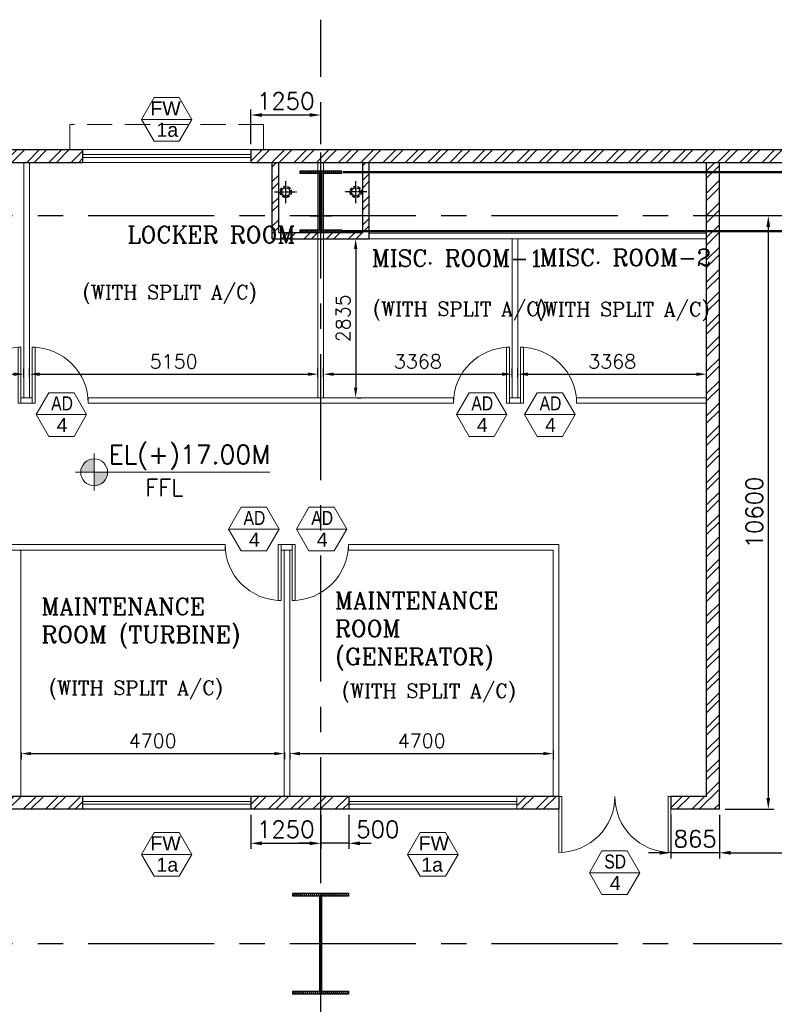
# Model space of a CAD drawing. Header units: inches. Extents: x 306235 to 1392759, y -66369 to 421098.
# Tile 11 of 91: x 343619 to 357087, y -20861 to -3279. Entities that reach past the tile are written whole.
import ezdxf
from ezdxf.enums import TextEntityAlignment as Align

# ---------------------------------------------------------------- set-up
doc = ezdxf.new("R2010")
doc.units = ezdxf.units.IN
doc.header["$LTSCALE"] = 1800
doc.header["$MEASUREMENT"] = 0
for name, pattern in [('1 NORTH ELEVATION$0$NORTH ELEVATION$0$HIDDEN', [0.375, 0.25, -0.125]), ('CENTER', [2, 1.25, -0.25, 0.25, -0.25]), ('CENTER2', [1.125, 0.75, -0.125, 0.125, -0.125]), ('HIDDEN', [0.375, 0.25, -0.125]), ('HIDDEN2', [0.1875, 0.125, -0.0625])]:
    doc.linetypes.add(name, pattern=pattern)
doc.layers.get('0').update_dxf_attribs({"color": 253, "lineweight": 9})
for name, color, linetype, lineweight in [('1', 7, 'Continuous', 18), ('2CON', 1, 'Continuous', 13), ('A-CUT OUT', 3, 'Continuous', 30), ('A-DOOR', 31, 'Continuous', 9), ('A-WIN TAG', 3, 'Continuous', 13), ('A-WIN TAG TEXT', 3, 'Continuous', 13), ('PARTITION WALL', 4, 'Continuous', 9), ('SUNSHADE', 2, '1 NORTH ELEVATION$0$NORTH ELEVATION$0$HIDDEN', 13), ('WALL HATCH', 251, 'Continuous', 13), ('WINDOW', 3, 'Continuous', 13)]:
    doc.layers.add(name, color=color, linetype=linetype, lineweight=lineweight)
for name, color, linetype in [('BRACING', 1, 'HIDDEN'), ('CEN', 2, 'CENTER'), ('COL', 1, 'Continuous'), ('DIM', 4, 'Continuous'), ('GRID', 251, 'CENTER'), ('RAIN WATER', 6, 'Continuous'), ('TEXT', 3, 'Continuous'), ('WALL', 6, 'Continuous')]:
    doc.layers.add(name, color=color, linetype=linetype)
doc.styles.add('ROAMNS', font='ROMANS.shx')
doc.styles.add('ROMANC', font='ROMANC.SHX')
doc.styles.add('SIMPLEX-25', font='simplex.shx')
doc.styles.get("Standard").update_dxf_attribs({"font": 'arial.ttf'})
doc.dimstyles.new('DIM INT 1', dxfattribs={"dimtxt": 300, "dimasz": 200, "dimexe": 100, "dimexo": 100, "dimgap": 100, "dimtad": 1, "dimdec": 0, "dimzin": 13, "dimdsep": 46, "dimlunit": 5, "dimtxsty": 'ROAMNS', "dimblk1": 'CLOSEDBLANK', "dimcen": 0.09, "dimclrd": 9, "dimclre": 9, "dimclrt": 4, "dimadec": 0, "dimazin": 0, "dimtfac": 1, "dimtdec": 0, "dimtix": 1, "dimtmove": 2, "dimatfit": 3, "dimfxl": 1, "dimtolj": 1, "dimtzin": 13, "dimarcsym": 0})
doc.dimstyles.new('DIM INT 2.5', dxfattribs={"dimtxt": 250, "dimasz": 180, "dimexe": 100, "dimexo": 100, "dimgap": 100, "dimtad": 1, "dimdec": 0, "dimzin": 13, "dimdsep": 46, "dimlunit": 5, "dimtxsty": 'ROAMNS', "dimcen": 0.09, "dimclrd": 9, "dimclre": 9, "dimclrt": 4, "dimadec": 0, "dimazin": 0, "dimtfac": 1, "dimtdec": 0, "dimtix": 1, "dimtmove": 2, "dimatfit": 3, "dimfxl": 1, "dimtolj": 1, "dimtzin": 13, "dimarcsym": 0})
pattern_1 = [(45, (-87722.1, -144504), (-198.87378, 198.87378), []), (45, (-87589.52, -144504), (-198.87378, 198.87378), [])]

# ---------------------------------------------------------------- blocks, each defined once
blk = doc.blocks.new('B-ROW COLUMN')
at = {"layer": 'COL'}
h = blk.add_hatch(dxfattribs=at)
h.set_pattern_fill('ANSI31', color=256, scale=200, style=0)
h.set_pattern_definition([(45, (155648.048, 63141.767), (-17.67767, 17.67767), [])])
h.paths.add_polyline_path([(171095, 85178), (172085, 85178), (172085, 85128), (171095, 85128)])
h.paths.add_polyline_path([(171574, 86878), (171606, 86878), (171606, 85178), (171574, 85178)])
h.paths.add_polyline_path([(171095, 86928), (172085, 86928), (172085, 86878), (171095, 86878)])
blk.add_line((171590, 85128), (171590, 86928))
at = {"layer": 'CEN'}
for p, q in [((171590, 85128), (171590, 86928)), ((171399, 86028), (171782, 86028))]:
    blk.add_line(p, q, dxfattribs=at)
at = {"layer": 'COL'}
for points in [[(171095, 86928), (172085, 86928), (172085, 86878), (171095, 86878)], [(171574, 86878), (171606, 86878), (171606, 85178), (171574, 85178)], [(171095, 85178), (172085, 85178), (172085, 85128), (171095, 85128)]]:
    blk.add_lwpolyline(points, close=True, dxfattribs=at)
blk = doc.blocks.new('M_Double-Flush - 2000 X 2100 SD1-275612-8_50M')
at = {"layer": 'A-DOOR', "lineweight": 18}
for p, q in [((-1000, 1115), (-949, 1115)), ((-1000, 115), (-1000, 1115)), ((-949, 115), (-949, 1115)), ((949, 115), (949, 1114)), ((1000, 115), (1000, 1115)), ((-1000, 115), (-949, 115)), ((1000, 115), (949, 115))]:
    blk.add_line(p, q, dxfattribs=at)
at = {"layer": 'A-DOOR'}
for centre, start, end in [((-1000, 115), 0, 90), ((1000, 115), 90, 180)]:
    blk.add_arc(centre, 1000, start, end, dxfattribs=at)
blk = doc.blocks.new('C-ROW COLUMN (above17m)')
at = {"layer": 'COL'}
h = blk.add_hatch(dxfattribs=at)
h.set_pattern_fill('ANSI31', color=256, scale=200, style=0)
h.set_pattern_definition([(45, (-78771.347, -120071.694), (-17.6776695, 17.6776695), [])])
h.paths.add_polyline_path([(22, 755), (-22, 755), (-22, -255), (22, -255)])
h.paths.add_polyline_path([(370, -300), (370, -255), (-370, -255), (-370, -300)])
h.paths.add_polyline_path([(-370, 800), (-370, 755), (370, 755), (370, 800)])
at = {"layer": 'CEN'}
for p, q in [((0, -300), (0, 800)), ((-192, 0), (192, 0))]:
    blk.add_line(p, q, dxfattribs=at)
at = {"layer": 'COL'}
for points in [[(-370, 800), (370, 800), (370, 755), (-370, 755)], [(-22, 755), (22, 755), (22, -255), (-22, -255)], [(-370, -255), (370, -255), (370, -300), (-370, -300)]]:
    blk.add_lwpolyline(points, close=True, dxfattribs=at)
blk = doc.blocks.new('*D481')
at = {"layer": 'Defpoints', "color": 0, "transparency": 16777216}
for p in [(357004, -6779), (356107, -17379), (356980, -17379)]:
    blk.add_point(p, dxfattribs=at)
at = {"layer": 'DIM', "color": 9, "lineweight": -2, "transparency": 16777216}
for p, q in [((356904, -6779), (356880, -6779)), ((356980, -6979), (356980, -17179)), ((356207, -17379), (357080, -17379))]:
    blk.add_line(p, q, dxfattribs=at)
at = {"layer": 'DIM', "color": 9, "transparency": 16777216}
for points in [[(356947, -6979), (357013, -6979), (356980, -6779)], [(356947, -17179), (357013, -17179), (356980, -17379)]]:
    blk.add_solid(points, dxfattribs=at)
at = {"layer": 'DIM', "color": 4, "transparency": 16777216, "insert": (356730, -12079), "char_height": 300, "attachment_point": 5, "rotation": 90, "style": 'ROAMNS'}
blk.add_mtext('\\A1;10600', dxfattribs=at)
blk = doc.blocks.new('_ClosedBlank')
at = {"color": 0, "linetype": 'ByBlock', "lineweight": -2}
for p, q in [((-1, 0.167), (0, 0)), ((-1, 0.167), (-1, -0.167)), ((0, 0), (-1, -0.167))]:
    blk.add_line(p, q, dxfattribs=at)
blk = doc.blocks.new('*D482')
at = {"layer": 'Defpoints', "color": 0, "transparency": 16777216}
for p in [(356107, -17379), (360992, -17379), (360992, -18155)]:
    blk.add_point(p, dxfattribs=at)
at = {"layer": 'DIM', "color": 9, "lineweight": -2, "transparency": 16777216}
for p, q in [((356107, -17479), (356107, -18255)), ((360992, -17479), (360992, -18255)), ((356307, -18155), (360792, -18155))]:
    blk.add_line(p, q, dxfattribs=at)
at = {"layer": 'DIM', "color": 9, "transparency": 16777216}
for points in [[(356307, -18122), (356307, -18189), (356107, -18155)], [(360792, -18122), (360792, -18189), (360992, -18155)]]:
    blk.add_solid(points, dxfattribs=at)
at = {"layer": 'DIM', "color": 4, "transparency": 16777216, "insert": (358549, -17905), "char_height": 300, "attachment_point": 5, "style": 'ROAMNS'}
blk.add_mtext('\\A1;4885', dxfattribs=at)
blk = doc.blocks.new('*D568')
at = {"layer": 'Defpoints', "color": 0, "transparency": 16777216}
for p in [(355242, -17379), (356107, -17379), (355242, -18155)]:
    blk.add_point(p, dxfattribs=at)
at = {"layer": 'DIM', "color": 9, "lineweight": -2, "transparency": 16777216}
for p, q in [((355242, -17479), (355242, -18255)), ((356107, -17479), (356107, -18255)), ((355042, -18155), (354842, -18155)), ((356107, -18155), (355242, -18155)), ((356307, -18155), (356507, -18155))]:
    blk.add_line(p, q, dxfattribs=at)
at = {"layer": 'DIM', "color": 9, "transparency": 16777216}
for points in [[(355042, -18122), (355042, -18189), (355242, -18155)], [(356307, -18122), (356307, -18189), (356107, -18155)]]:
    blk.add_solid(points, dxfattribs=at)
at = {"layer": 'DIM', "color": 4, "transparency": 16777216, "insert": (355674, -17905), "char_height": 300, "attachment_point": 5, "style": 'ROAMNS'}
blk.add_mtext('\\A1;865', dxfattribs=at)
blk = doc.blocks.new('*D570')
at = {"layer": 'Defpoints', "color": 0, "transparency": 16777216}
for p in [(347742, -4981), (347742, -5599), (348992, -5599)]:
    blk.add_point(p, dxfattribs=at)
at = {"layer": 'DIM', "color": 9, "lineweight": -2, "transparency": 16777216}
for p, q in [((347742, -5499), (347742, -4881)), ((348992, -5499), (348992, -4881)), ((348792, -4981), (347942, -4981))]:
    blk.add_line(p, q, dxfattribs=at)
at = {"layer": 'DIM', "color": 9, "transparency": 16777216}
for points in [[(347942, -4948), (347942, -5014), (347742, -4981)], [(348792, -4948), (348792, -5014), (348992, -4981)]]:
    blk.add_solid(points, dxfattribs=at)
at = {"layer": 'DIM', "color": 4, "transparency": 16777216, "insert": (348367, -4731), "char_height": 300, "attachment_point": 5, "style": 'ROAMNS'}
blk.add_mtext('\\A1;1250', dxfattribs=at)
blk = doc.blocks.new('*D599')
at = {"layer": '1', "color": 9, "lineweight": -2, "transparency": 16777216}
for p, q in [((347742, -17479), (347742, -18086)), ((348992, -17479), (348992, -18086)), ((347942, -17986), (348792, -17986))]:
    blk.add_line(p, q, dxfattribs=at)
at = {"layer": '1', "color": 9, "transparency": 16777216}
for points in [[(347942, -17953), (347942, -18020), (347742, -17986)], [(348792, -17953), (348792, -18020), (348992, -17986)]]:
    blk.add_solid(points, dxfattribs=at)
at = {"layer": 'Defpoints', "color": 0, "transparency": 16777216}
for p in [(347742, -17379), (348992, -17379), (348992, -17986)]:
    blk.add_point(p, dxfattribs=at)
at = {"layer": '1', "color": 4, "transparency": 16777216, "insert": (348367, -17736), "char_height": 300, "attachment_point": 5, "style": 'ROAMNS'}
blk.add_mtext('\\A1;1250', dxfattribs=at)
blk = doc.blocks.new('*D690')
at = {"layer": 'Defpoints', "color": 0, "transparency": 16777216}
for p in [(343642, -16265), (348342, -16265), (348342, -16384)]:
    blk.add_point(p, dxfattribs=at)
at = {"layer": 'DIM', "color": 9, "lineweight": -2, "transparency": 16777216}
for p, q in [((343642, -16365), (343642, -16484)), ((343822, -16384), (348162, -16384)), ((348342, -16365), (348342, -16484))]:
    blk.add_line(p, q, dxfattribs=at)
at = {"layer": 'DIM', "color": 9, "transparency": 16777216}
for points in [[(343822, -16354), (343822, -16414), (343642, -16384)], [(348162, -16354), (348162, -16414), (348342, -16384)]]:
    blk.add_solid(points, dxfattribs=at)
at = {"layer": 'DIM', "color": 4, "transparency": 16777216, "insert": (345992, -16159), "char_height": 250, "attachment_point": 5, "style": 'ROAMNS', "bg_fill": 3, "box_fill_scale": 1.25, "bg_fill_color": 256, "bg_fill_true_color": 13158600, "bg_fill_transparency": 0}
blk.add_mtext('\\A1;4700', dxfattribs=at)
blk = doc.blocks.new('*D691')
at = {"layer": 'Defpoints', "color": 0, "transparency": 16777216}
for p in [(348442, -16265), (353142, -16221), (353142, -16384)]:
    blk.add_point(p, dxfattribs=at)
at = {"layer": 'DIM', "color": 9, "lineweight": -2, "transparency": 16777216}
for p, q in [((353142, -16321), (353142, -16484)), ((348442, -16365), (348442, -16484)), ((348622, -16384), (352962, -16384))]:
    blk.add_line(p, q, dxfattribs=at)
at = {"layer": 'DIM', "color": 9, "transparency": 16777216}
for points in [[(348622, -16354), (348622, -16414), (348442, -16384)], [(352962, -16354), (352962, -16414), (353142, -16384)]]:
    blk.add_solid(points, dxfattribs=at)
at = {"layer": 'DIM', "color": 4, "transparency": 16777216, "insert": (350792, -16159), "char_height": 250, "attachment_point": 5, "style": 'ROAMNS', "bg_fill": 3, "box_fill_scale": 1.25, "bg_fill_color": 256, "bg_fill_true_color": 13158600, "bg_fill_transparency": 0}
blk.add_mtext('\\A1;4700', dxfattribs=at)
blk = doc.blocks.new('*D692')
at = {"layer": 'Defpoints', "color": 0, "transparency": 16777216}
for p in [(349545, -7194), (349545, -10029), (349615, -10029)]:
    blk.add_point(p, dxfattribs=at)
at = {"layer": 'DIM', "color": 9, "lineweight": -2, "transparency": 16777216}
for p, q in [((349645, -7194), (349715, -7194)), ((349615, -7374), (349615, -9849)), ((349645, -10029), (349715, -10029))]:
    blk.add_line(p, q, dxfattribs=at)
at = {"layer": 'DIM', "color": 9, "transparency": 16777216}
for points in [[(349585, -7374), (349645, -7374), (349615, -7194)], [(349585, -9849), (349645, -9849), (349615, -10029)]]:
    blk.add_solid(points, dxfattribs=at)
at = {"layer": 'DIM', "color": 4, "transparency": 16777216, "insert": (349390, -8611), "char_height": 250, "attachment_point": 5, "rotation": 90, "style": 'ROAMNS', "bg_fill": 3, "box_fill_scale": 1.25, "bg_fill_color": 256, "bg_fill_true_color": 13158600, "bg_fill_transparency": 0}
blk.add_mtext('\\A1;2835', dxfattribs=at)
blk = doc.blocks.new('*D693')
at = {"layer": 'Defpoints', "color": 0, "transparency": 16777216}
for p in [(352409, -9609), (349042, -9764), (352409, -9764)]:
    blk.add_point(p, dxfattribs=at)
at = {"layer": 'DIM', "color": 9, "lineweight": -2, "transparency": 16777216}
for p, q in [((349042, -9664), (349042, -9509)), ((349222, -9609), (352229, -9609)), ((352409, -9664), (352409, -9509))]:
    blk.add_line(p, q, dxfattribs=at)
at = {"layer": 'DIM', "color": 9, "transparency": 16777216}
for points in [[(349222, -9579), (349222, -9639), (349042, -9609)], [(352229, -9579), (352229, -9639), (352409, -9609)]]:
    blk.add_solid(points, dxfattribs=at)
at = {"layer": 'DIM', "color": 4, "transparency": 16777216, "insert": (350725, -9384), "char_height": 250, "attachment_point": 5, "style": 'ROAMNS', "bg_fill": 3, "box_fill_scale": 1.25, "bg_fill_color": 256, "bg_fill_true_color": 13158600, "bg_fill_transparency": 0}
blk.add_mtext('\\A1;3368', dxfattribs=at)
blk = doc.blocks.new('*D694')
at = {"layer": 'Defpoints', "color": 0, "transparency": 16777216}
for p in [(355877, -9609), (352509, -9764), (355877, -9764)]:
    blk.add_point(p, dxfattribs=at)
at = {"layer": 'DIM', "color": 9, "lineweight": -2, "transparency": 16777216}
for p, q in [((352509, -9664), (352509, -9509)), ((352689, -9609), (355697, -9609)), ((355877, -9664), (355877, -9509))]:
    blk.add_line(p, q, dxfattribs=at)
at = {"layer": 'DIM', "color": 9, "transparency": 16777216}
for points in [[(352689, -9579), (352689, -9639), (352509, -9609)], [(355697, -9579), (355697, -9639), (355877, -9609)]]:
    blk.add_solid(points, dxfattribs=at)
at = {"layer": 'DIM', "color": 4, "transparency": 16777216, "insert": (354193, -9384), "char_height": 250, "attachment_point": 5, "style": 'ROAMNS', "bg_fill": 3, "box_fill_scale": 1.25, "bg_fill_color": 256, "bg_fill_true_color": 13158600, "bg_fill_transparency": 0}
blk.add_mtext('\\A1;3368', dxfattribs=at)
blk = doc.blocks.new('*D695')
at = {"layer": 'Defpoints', "color": 0, "transparency": 16777216}
for p in [(348942, -9609), (343792, -9764), (348942, -9764)]:
    blk.add_point(p, dxfattribs=at)
at = {"layer": 'DIM', "color": 9, "lineweight": -2, "transparency": 16777216}
for p, q in [((343792, -9664), (343792, -9509)), ((343972, -9609), (348762, -9609)), ((348942, -9664), (348942, -9509))]:
    blk.add_line(p, q, dxfattribs=at)
at = {"layer": 'DIM', "color": 9, "transparency": 16777216}
for points in [[(343972, -9579), (343972, -9639), (343792, -9609)], [(348762, -9579), (348762, -9639), (348942, -9609)]]:
    blk.add_solid(points, dxfattribs=at)
at = {"layer": 'DIM', "color": 4, "transparency": 16777216, "insert": (346367, -9384), "char_height": 250, "attachment_point": 5, "style": 'ROAMNS', "bg_fill": 3, "box_fill_scale": 1.25, "bg_fill_color": 256, "bg_fill_true_color": 13158600, "bg_fill_transparency": 0}
blk.add_mtext('\\A1;5150', dxfattribs=at)
blk = doc.blocks.new('*D696')
at = {"layer": 'Defpoints', "color": 0, "transparency": 16777216}
for p in [(343692, -9609), (338542, -9764), (343692, -9764)]:
    blk.add_point(p, dxfattribs=at)
at = {"layer": 'DIM', "color": 9, "lineweight": -2, "transparency": 16777216}
for p, q in [((338542, -9664), (338542, -9509)), ((338722, -9609), (343512, -9609)), ((343692, -9664), (343692, -9509))]:
    blk.add_line(p, q, dxfattribs=at)
at = {"layer": 'DIM', "color": 9, "transparency": 16777216}
for points in [[(338722, -9579), (338722, -9639), (338542, -9609)], [(343512, -9579), (343512, -9639), (343692, -9609)]]:
    blk.add_solid(points, dxfattribs=at)
at = {"layer": 'DIM', "color": 4, "transparency": 16777216, "insert": (341117, -9384), "char_height": 250, "attachment_point": 5, "style": 'ROAMNS', "bg_fill": 3, "box_fill_scale": 1.25, "bg_fill_color": 256, "bg_fill_true_color": 13158600, "bg_fill_transparency": 0}
blk.add_mtext('\\A1;5150', dxfattribs=at)
blk = doc.blocks.new('PL-FFL2')
at = {"layer": 'A-CUT OUT'}
h = blk.add_hatch(color=7, dxfattribs=at)
h.paths.add_polyline_path([(3.09, 1.96, 0.414214), (1.09, -0.04), (3.09, -0.04)])
h.paths.add_polyline_path([(5.09, -0.04), (3.09, -0.04), (3.09, -2.04, 0.414214)])
at = {"color": 1, "linetype": 'Continuous'}
for p, q in [((3.09, 2.74), (3.09, -2.74)), ((29.24, 0), (4.78, 0)), ((4.78, 0), (5.09, 0)), ((0.31, -0.04), (5.09, -0.04))]:
    blk.add_line(p, q, dxfattribs=at)
blk.add_circle((3.09, -0.04), 2, dxfattribs=at)
at = {"color": 4, "linetype": 'Continuous'}
blk.add_attdef('EL(+)', text='', height=2.75, dxfattribs=at).set_placement((18.98, 2.4), align=Align.MIDDLE)
at = {"color": 3, "linetype": 'Continuous'}
blk.add_attdef('XXX', text='', height=2.5, dxfattribs=at).set_placement((18.44, -3.52), align=Align.MIDDLE)
blk = doc.blocks.new('M_Single-Panel 1 - 1000 x 2100 mm AD1-278335-Level 1')
at = {"layer": 'A-DOOR', "lineweight": 18}
for p, q in [((449, -115), (449, -1115)), ((500, -115), (449, -115)), ((500, -115), (500, -1115)), ((500, -1115), (449, -1115))]:
    blk.add_line(p, q, dxfattribs=at)
at = {"layer": 'A-DOOR'}
blk.add_arc((500, -115), 1000, 180, 270, dxfattribs=at)
blk = doc.blocks.new('*D749')
at = {"layer": '1', "color": 9, "lineweight": -2, "transparency": 16777216}
for p, q in [((348992, -17479), (348992, -18086)), ((349492, -17479), (349492, -18086)), ((348792, -17986), (348592, -17986)), ((349492, -17986), (348992, -17986)), ((349692, -17986), (349892, -17986))]:
    blk.add_line(p, q, dxfattribs=at)
at = {"layer": '1', "color": 9, "transparency": 16777216}
for points in [[(348792, -17953), (348792, -18020), (348992, -17986)], [(349692, -17953), (349692, -18020), (349492, -17986)]]:
    blk.add_solid(points, dxfattribs=at)
at = {"layer": 'Defpoints', "color": 0, "transparency": 16777216}
for p in [(348992, -17379), (349492, -17379), (348992, -17986)]:
    blk.add_point(p, dxfattribs=at)
at = {"layer": '1', "color": 4, "transparency": 16777216, "insert": (350010, -17736), "char_height": 300, "attachment_point": 5, "style": 'ROAMNS'}
blk.add_mtext('\\A1;500', dxfattribs=at)

msp = doc.modelspace()

# ---------------------------------------------------------------- hatches: boundary and pattern name
at = {"layer": 'WALL HATCH'}
h = msp.add_hatch(dxfattribs=at)
h.set_pattern_fill('ANSI32', color=256, scale=750, style=0)
h.set_pattern_definition([(45, (-125722.24, -188915.74), (-198.87378, 198.87378), []), (45, (-125589.66, -188915.74), (-198.87378, 198.87378), [])])
h.paths.add_polyline_path([(353991.6, -5598.7), (353991.6, -5828.7), (376991.6, -5828.7), (376991.6, -5598.7)])
h.paths.add_polyline_path([(337241.6, -5598.7), (337241.6, -5828.7), (339741.6, -5828.8), (339741.6, -5598.8)])
h.paths.add_polyline_path([(332241.6, -5598.7), (332241.6, -5828.7), (334241.6, -5828.7), (334241.6, -5598.7)])
h.paths.add_polyline_path([(347741.6, -5598.7), (347741.6, -5828.7), (353991.6, -5828.7), (353991.6, -5598.7)])
h.paths.add_polyline_path([(344741.6, -5828.7), (344741.6, -5598.7), (342741.6, -5598.7), (342741.6, -5828.7)])
h.paths.add_polyline_path([(441341.6, -5598.7), (441341.6, -5828.7), (441681.6, -5828.7), (441681.6, -5598.7)])
h.paths.add_polyline_path([(384491.6, -5828.7), (384491.6, -5598.7), (378191.6, -5598.7), (378191.6, -5828.7)])
h.paths.add_polyline_path([(389491.6, -5828.7), (389491.6, -5598.7), (387491.6, -5598.7), (387491.6, -5828.7)])
h.paths.add_polyline_path([(395241.6, -5828.7), (395241.6, -5598.7), (392491.6, -5598.7), (392491.6, -5828.7)])
h.paths.add_polyline_path([(400241.6, -5828.7), (400241.6, -5598.7), (398241.6, -5598.7), (398241.6, -5828.7)])
h.paths.add_polyline_path([(405991.6, -5828.7), (405991.6, -5598.7), (403241.6, -5598.7), (403241.6, -5828.7)])
h.paths.add_polyline_path([(410991.6, -5828.7), (410991.6, -5598.7), (408991.6, -5598.7), (408991.6, -5828.7)])
h.paths.add_polyline_path([(419741.6, -5598.7), (419741.6, -5828.7), (424291.6, -5828.7), (424291.6, -5598.7)])
h.paths.add_polyline_path([(416741.6, -5828.7), (416741.6, -5598.7), (413991.6, -5598.7), (413991.6, -5828.7)])
h.paths.add_polyline_path([(436191.6, -5598.7), (436191.6, -5828.7), (440741.6, -5828.7), (440741.6, -5598.7)])
h.paths.add_polyline_path([(435311.8, -5598.7), (435311.8, -5828.7), (436191.6, -5828.7), (436191.6, -5598.7)])
h.paths.add_polyline_path([(434711.8, -5828.7), (434711.8, -5598.7), (425491.6, -5598.7), (425491.6, -5828.7)])
h.paths.add_polyline_path([(326741.6, -5598.7), (326741.6, -5828.7), (329241.6, -5828.7), (329241.6, -5598.7)])
h.paths.add_polyline_path([(323741.6, -5828.7), (323741.6, -5598.7), (322381.6, -5598.7), (322381.6, -5828.7)])
h = msp.add_hatch(dxfattribs=at)
h.set_pattern_fill('ANSI32', color=256, scale=750, style=0)
h.set_pattern_definition(pattern_1)
h.paths.add_polyline_path([(349856.6, -5828.7), (349741.6, -5828.7), (349741.6, -7078.7), (348241.6, -7078.7), (348241.6, -5828.7), (348126.6, -5828.7), (348126.6, -7193.7), (349856.6, -7193.7)])
h = msp.add_hatch(dxfattribs=at)
h.set_pattern_fill('ANSI32', color=256, scale=750, style=0)
h.set_pattern_definition(pattern_1)
h.paths.add_polyline_path([(356106.6, -6778.7), (355876.6, -6778.7), (355876.6, -17148.7), (355241.6, -17148.7), (355241.6, -17378.7), (356106.6, -17378.7)])
h.paths.add_polyline_path([(356106.6, -5828.7), (355876.6, -5828.7), (355876.6, -6778.7), (356106.6, -6778.7)])
h = msp.add_hatch(dxfattribs=at)
h.set_pattern_fill('ANSI32', color=256, scale=750, style=0)
h.set_pattern_definition(pattern_1)
h.paths.add_polyline_path([(337241.6, -17148.7), (337241.6, -17378.7), (339741.6, -17378.7), (339741.6, -17148.7)])
h.paths.add_polyline_path([(332241.6, -17148.7), (332241.6, -17378.7), (334241.6, -17378.7), (334241.6, -17148.7)])
h.paths.add_polyline_path([(329241.6, -17378.7), (329241.6, -17148.7), (328106.6, -17148.7), (328106.6, -7078.7), (327876.6, -7078.7), (327876.6, -17378.7)])
h.paths.add_polyline_path([(342741.6, -17148.7), (342741.6, -17378.7), (344741.6, -17378.7), (344741.6, -17148.7)])
h.paths.add_polyline_path([(352491.6, -17148.7), (352491.6, -17378.7), (353241.6, -17378.7), (353241.6, -17148.7)])
h.paths.add_polyline_path([(349491.6, -17378.7), (349491.6, -17148.7), (347741.6, -17148.7), (347741.6, -17378.7)])

# ---------------------------------------------------------------- linework, layer by layer
at = {"layer": '2CON'}
for p, q in [((346691.6, -5060.6), (345791.6, -5060.6)), ((344813.4, -10330.1), (343913.4, -10330.1)), ((352312.9, -10330.1), (351412.9, -10330.1)), ((353530.9, -10330.1), (352630.9, -10330.1)), ((348246.8, -12376.2), (347346.8, -12376.2)), ((349456.1, -12376.2), (348556.1, -12376.2)), ((346691.6, -18183.9), (345791.6, -18183.9)), ((350541.6, -18183.9), (351441.6, -18183.9)), ((354685.7, -18511.3), (353785.7, -18511.3))]:
    msp.add_line(p, q, dxfattribs=at)
at = {"layer": 'A-WIN TAG'}
for points in [[(346016.6, -4670.9), (345791.6, -5060.6), (346016.6, -5450.4), (346466.6, -5450.4), (346691.6, -5060.6), (346466.6, -4670.9)], [(344138.4, -9940.4), (343913.4, -10330.1), (344138.4, -10719.8), (344588.4, -10719.8), (344813.4, -10330.1), (344588.4, -9940.4)], [(351637.9, -9940.4), (351412.9, -10330.1), (351637.9, -10719.8), (352087.9, -10719.8), (352312.9, -10330.1), (352087.9, -9940.4)], [(352855.9, -9940.4), (352630.9, -10330.1), (352855.9, -10719.8), (353305.9, -10719.8), (353530.9, -10330.1), (353305.9, -9940.4)], [(347571.8, -11986.5), (347346.8, -12376.2), (347571.8, -12766), (348021.8, -12766), (348246.8, -12376.2), (348021.8, -11986.5)], [(348781.1, -11986.5), (348556.1, -12376.2), (348781.1, -12766), (349231.1, -12766), (349456.1, -12376.2), (349231.1, -11986.5)], [(346016.6, -17794.2), (345791.6, -18183.9), (346016.6, -18573.6), (346466.6, -18573.6), (346691.6, -18183.9), (346466.6, -17794.2)], [(351216.6, -17794.2), (351441.6, -18183.9), (351216.6, -18573.6), (350766.6, -18573.6), (350541.6, -18183.9), (350766.6, -17794.2)], [(354010.7, -18121.6), (353785.7, -18511.3), (354010.7, -18901), (354460.7, -18901), (354685.7, -18511.3), (354460.7, -18121.6)]]:
    msp.add_lwpolyline(points, close=True, dxfattribs=at)
at = {"layer": 'BRACING', "const_width": 40}
for points in [[(349391.6, -6001.2), (360621.6, -6001.2)], [(349361.6, -7056.2), (360621.6, -7056.2)]]:
    msp.add_lwpolyline(points, dxfattribs=at)
at = {"layer": 'GRID'}
for p, q in [((348991.6, -58299.5), (348991.6, -3278.7)), ((444291.6, -6778.7), (309191.6, -6778.7)), ((444291.6, -6778.7), (309191.6, -6778.7)), ((444291.6, -19778.7), (309191.6, -19778.7)), ((444291.6, -19778.7), (309191.6, -19778.7))]:
    msp.add_line(p, q, dxfattribs=at)
at = {"layer": 'PARTITION WALL'}
for p, q in [((343691.6, -10028.7), (343691.6, -5828.8)), ((343791.6, -10028.7), (343791.6, -5828.8)), ((348941.6, -10028.7), (348941.6, -5828.7)), ((349041.6, -10028.7), (349041.6, -5828.7)), ((355876.6, -7093.7), (349856.6, -7093.7)), ((355876.6, -7193.7), (349856.6, -7193.7)), ((352409.1, -10028.7), (352409.1, -7193.7)), ((352509.1, -10028.7), (352509.1, -7193.7)), ((343641.6, -10028.7), (343641.6, -10128.7)), ((343841.6, -10028.7), (343641.6, -10028.7)), ((343841.6, -10128.7), (343641.6, -10128.7)), ((343841.6, -10028.7), (343841.6, -10128.7)), ((344841.6, -10028.7), (344841.6, -10128.7)), ((351359.1, -10028.7), (344841.6, -10028.7)), ((351359.1, -10128.7), (344841.6, -10128.7)), ((351359.1, -10028.7), (351359.1, -10128.7)), ((352359.1, -10028.7), (352359.1, -10128.7)), ((352559.1, -10028.7), (352359.1, -10028.7)), ((352559.1, -10128.7), (352359.1, -10128.7)), ((352559.1, -10028.7), (352559.1, -10128.7)), ((355876.6, -10028.7), (353559.1, -10028.7)), ((353559.1, -10028.7), (353559.1, -10128.7)), ((355876.6, -10128.7), (353559.1, -10128.7)), ((343484.1, -12648.7), (347284.1, -12648.7)), ((347284.1, -12748.7), (347284.1, -12648.7)), ((348284.1, -12748.7), (348284.1, -12648.7)), ((348284.1, -12648.7), (348484.1, -12648.7)), ((348484.1, -12748.7), (348484.1, -12648.7)), ((349484.1, -12748.7), (349484.1, -12648.7)), ((349484.1, -12648.7), (353241.6, -12648.7)), ((353241.6, -17148.7), (353241.6, -12648.7)), ((343484.1, -12748.7), (347284.1, -12748.7)), ((343641.6, -17148.7), (343641.6, -12748.7)), ((348284.1, -12748.7), (348484.1, -12748.7)), ((348341.6, -17148.7), (348341.6, -12748.7)), ((348441.6, -17148.7), (348441.6, -12748.7)), ((349484.1, -12748.7), (353141.6, -12748.7)), ((353141.6, -17148.7), (353141.6, -12748.7))]:
    msp.add_line(p, q, dxfattribs=at)
at = {"layer": 'RAIN WATER', "linetype": 'CENTER2', "ltscale": 0.05}
for p, q in [((348366.6, -6553.7), (348366.6, -6153.7)), ((349616.6, -6553.7), (349616.6, -6153.7)), ((348166.6, -6353.7), (348566.6, -6353.7)), ((349816.6, -6353.7), (349416.6, -6353.7))]:
    msp.add_line(p, q, dxfattribs=at)
at = {"layer": 'RAIN WATER', "linetype": 'HIDDEN2', "ltscale": 0.25}
for centre in [(348366.6, -6353.7), (349616.6, -6353.7)]:
    msp.add_circle(centre, 100, dxfattribs=at)
at = {"layer": 'RAIN WATER', "ltscale": 0.25}
for centre in [(348366.6, -6353.7), (349616.6, -6353.7)]:
    msp.add_circle(centre, 75, dxfattribs=at)
at = {"layer": 'SUNSHADE'}
msp.add_lwpolyline([(347971.6, -5598.8), (347971.6, -5148.8), (344511.6, -5148.8), (344511.6, -5598.8)], dxfattribs=at)
at = {"layer": 'WALL'}
for p, q in [((342741.6, -5598.8), (344741.6, -5598.7)), ((344741.6, -5598.7), (344741.6, -5828.6)), ((347741.6, -5598.7), (347741.6, -5828.6)), ((347741.6, -5598.7), (376991.6, -5598.7)), ((342741.6, -5828.9), (344741.6, -5828.7)), ((347741.6, -5828.7), (376991.6, -5828.7)), ((348126.6, -7193.7), (348126.6, -5828.7)), ((348241.6, -7078.7), (348241.6, -5828.7)), ((349741.6, -7078.7), (349741.6, -5828.7)), ((349856.6, -7193.7), (349856.6, -5828.7)), ((355876.6, -17148.7), (355876.6, -5828.7)), ((355876.6, -17148.7), (355876.6, -5828.7)), ((356106.6, -17378.7), (356106.6, -5828.7)), ((356106.6, -17378.7), (356106.6, -5828.7)), ((348126.6, -7193.7), (349856.6, -7193.7)), ((348241.6, -7078.7), (349741.6, -7078.7)), ((353241.6, -17148.7), (342741.6, -17148.7)), ((344741.6, -17148.6), (344741.6, -17378.5)), ((347741.6, -17148.6), (347741.6, -17378.5)), ((349491.6, -17148.6), (349491.6, -17378.5)), ((353241.6, -17148.6), (353241.6, -17378.5)), ((353241.6, -17148.7), (353241.6, -17378.7)), ((355876.6, -17148.7), (355241.6, -17148.7)), ((355241.6, -17148.7), (355241.6, -17378.7)), ((355876.6, -17148.7), (355241.6, -17148.7)), ((353241.6, -17378.7), (342741.6, -17378.7)), ((356106.6, -17378.7), (355241.6, -17378.7)), ((356106.6, -17378.7), (355241.6, -17378.7))]:
    msp.add_line(p, q, dxfattribs=at)
at = {"layer": 'WALL', "ltscale": 0.25}
for p, q in [((344741.6, -5598.7), (344741.6, -5828.7)), ((347741.6, -5598.7), (347741.6, -5828.7)), ((344741.6, -17148.6), (344741.6, -17378.6)), ((347741.6, -17148.6), (347741.6, -17378.6)), ((349491.6, -17148.6), (349491.6, -17378.6)), ((353241.6, -17148.6), (353241.6, -17378.6))]:
    msp.add_line(p, q, dxfattribs=at)
at = {"layer": 'WINDOW', "ltscale": 100}
for p, q in [((347741.6, -5687.4), (344741.6, -5687.4)), ((347741.6, -5737.4), (344741.6, -5737.4)), ((347741.6, -17237.3), (344741.6, -17237.3)), ((347741.6, -17287.3), (344741.6, -17287.3)), ((349491.6, -17237.3), (352491.6, -17237.3)), ((349491.6, -17287.3), (352491.6, -17287.3))]:
    msp.add_line(p, q, dxfattribs=at)
for points in [[(344741.6, -5828.8), (344741.6, -5598.8), (347741.6, -5598.8), (347741.6, -5828.8)], [(344741.6, -17378.7), (344741.6, -17148.7), (347741.6, -17148.7), (347741.6, -17378.7)], [(352491.6, -17378.7), (352491.6, -17148.7), (349491.6, -17148.7), (349491.6, -17378.7)]]:
    msp.add_lwpolyline(points, close=True, dxfattribs=at)

# ---------------------------------------------------------------- block references
for name, p in [('C-ROW COLUMN (above17m)', (348991.6, -6778.7)), ('B-ROW COLUMN', (177401.4, -105806.3))]:
    msp.add_blockref(name, p)
at = {"rotation": 359.9999999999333}
msp.add_blockref('M_Single-Panel 1 - 1000 x 2100 mm AD1-278335-Level 1', (347784.1, -12533.7), dxfattribs=at)
at = {"xscale": -1}
msp.add_blockref('M_Single-Panel 1 - 1000 x 2100 mm AD1-278335-Level 1', (348984.1, -12533.7), dxfattribs=at)
at = {"layer": '1'}
ref = msp.add_blockref('PL-FFL2', (344576.7, -11355.7), dxfattribs=dict(at, xscale=120, yscale=120, zscale=120))
ref.add_attrib('XXX', 'FFL', dxfattribs={"layer": '0', "color": 3, "linetype": 'Continuous', "height": 300, "style": 'SIMPLEX-25'}).set_placement((346199.2, -11636.1), align=Align.MIDDLE)
ref.add_attrib('EL(+)', 'EL(+)17.00M', dxfattribs={"layer": '0', "color": 4, "linetype": 'Continuous', "height": 330, "style": 'SIMPLEX-25'}).set_placement((346647.8, -11068), align=Align.MIDDLE)
at = {"layer": 'A-DOOR', "rotation": 180}
msp.add_blockref('M_Double-Flush - 2000 X 2100 SD1-275612-8_50M', (354241.6, -17033.7), dxfattribs=at)

# ---------------------------------------------------------------- texts
at = {"layer": 'A-WIN TAG TEXT'}
for s, p in [('FW', (346221.9, -4860.7)), ('1a', (346253.2, -5246.5)), ('4', (344375, -10515.9)), ('4', (351874.5, -10515.9)), ('4', (353092.5, -10515.9)), ('4', (347808.3, -12562.1)), ('4', (349017.7, -12562.1)), ('FW', (346221.9, -17984)), ('1a', (346253.2, -18369.8)), ('4', (354247.2, -18697.1))]:
    msp.add_text(s, height=250, dxfattribs=at).set_placement(p, align=Align.MIDDLE)
at = {"layer": 'A-WIN TAG TEXT', "width": 0.8}
for s, p in [('AD', (344374.8, -10130.1)), ('AD', (351874.3, -10130.1)), ('AD', (353092.3, -10130.1)), ('AD', (347808.1, -12176.3)), ('AD', (349017.5, -12176.3)), ('SD', (354247, -18311.3))]:
    msp.add_text(s, height=250, dxfattribs=at).set_placement(p, align=Align.MIDDLE)
at = {"layer": 'A-WIN TAG TEXT'}
for s, p in [('FW', (351011.3, -17984)), ('1a', (350980, -18369.8))]:
    msp.add_text(s, height=250, rotation=360, dxfattribs=at).set_placement(p, align=Align.MIDDLE)
at = {"layer": 'TEXT', "color": 3, "style": 'ROMANC'}
for p in [(344734.1, -8270.3), (344132, -15332.2), (349360.3, -15391.2)]:
    msp.add_text('(WITH SPLIT A/C)', height=250, dxfattribs=at).set_placement(p)
at = {"layer": 'TEXT', "color": 3, "attachment_point": 1, "style": 'ROMANC'}
for s, insert, char_height, width in [('LOCKER ROOM', (345543.3, -6967.4), 300, 3214.286), ('MISC. ROOM-1', (349903.5, -7388.5), 300, 3214.286), ('MISC. ROOM-2', (352899.3, -7375.1), 300, 3214.286), ('(WITH SPLIT A/C)', (349915.3, -8319.9), 250, 3488.095), ('(WITH SPLIT A/C)', (352819.1, -8321.6), 250, 3488.095), ('MAINTENANCE ROOM (GENERATOR)', (349245.3, -13499.5), 300, 3792.387), ('MAINTENANCE ROOM (TURBINE)', (344005.7, -13607.1), 300, 4113.955)]:
    msp.add_mtext(s, dxfattribs=dict(at, insert=insert, char_height=char_height, width=width))

# ---------------------------------------------------------------- dimensions: what is measured, and where the dimension line sits
at = {"layer": '1'}
dim = msp.add_linear_dim(base=(348991.6, -17986.2), p1=(347741.6, -17378.7), p2=(348991.6, -17378.7), dimstyle='DIM INT 1', dxfattribs=at)
dim.commit()
dim.dimension.update_dxf_attribs({"geometry": '*D599', "text_midpoint": (348366.6, -17736.2)})
dim = msp.add_linear_dim(base=(348991.6, -17986.2), p1=(349491.6, -17378.7), p2=(348991.6, -17378.7), angle=180, dimstyle='DIM INT 1', dxfattribs=at)
dim.commit()
dim.dimension.update_dxf_attribs({"geometry": '*D749', "text_midpoint": (350010.3, -17736.2), "dimtype": 160})
at = {"layer": 'DIM'}
dim = msp.add_linear_dim(base=(347741.6, -4981), p1=(348991.6, -5598.7), p2=(347741.6, -5598.7), dimstyle='DIM INT 1', override={"dimtmove": 0}, dxfattribs=at)
dim.commit()
dim.dimension.update_dxf_attribs({"geometry": '*D570', "text_midpoint": (348366.6, -4731)})
dim = msp.add_linear_dim(base=(356979.9, -17378.7), p1=(357004.3, -6778.7), p2=(356106.6, -17378.7), angle=90, dimstyle='DIM INT 1', dxfattribs=at)
dim.commit()
dim.dimension.update_dxf_attribs({"geometry": '*D481', "text_midpoint": (356729.9, -12078.7)})
for base, p2, picture, middle in [((355241.6, -18155.2), (355241.6, -17378.7), '*D568', (355674.1, -17905.2)), ((360991.6, -18155.2), (360991.6, -17378.7), '*D482', (358549.1, -17905.2))]:
    dim = msp.add_linear_dim(base=base, p1=(356106.6, -17378.7), p2=p2, dimstyle='DIM INT 1', dxfattribs=at)
    dim.commit()
    dim.dimension.update_dxf_attribs({"geometry": picture, "text_midpoint": middle})

# ---------------------------------------------------------------- next in the draw order: dimensions: what is measured, and where the dimension line sits
at = {"layer": 'DIM', "color": 1, "true_color": 0xff0000}
dim = msp.add_linear_dim(base=(349615.2, -10028.7), p1=(349544.5, -7193.7), p2=(349544.5, -10028.7), angle=90, dimstyle='DIM INT 2.5', override={"dimfxl": 0.18, "dimtfill": 1, "dimarcsym": 2}, dxfattribs=at)
dim.commit()
dim.dimension.update_dxf_attribs({"geometry": '*D692', "text_midpoint": (349390.2, -8611.2)})
for base, p1, p2, picture, middle in [((343691.6, -9608.8), (338541.6, -9764.4), (343691.6, -9764.4), '*D696', (341116.6, -9383.8)), ((348941.6, -9608.8), (343791.6, -9764.4), (348941.6, -9764.4), '*D695', (346366.6, -9383.8)), ((355876.5959761, -9608.7908743), (352509.0959761, -9764.3973143), (355876.5959761, -9764.3973143), '*D694', (354192.8459761, -9383.7908743)), ((348341.6, -16383.7), (343641.6, -16265.4), (348341.6, -16265.4), '*D690', (345991.6, -16158.7)), ((353141.6, -16383.7), (348441.6, -16265.4), (353141.6, -16221), '*D691', (350791.6, -16158.7))]:
    dim = msp.add_linear_dim(base=base, p1=p1, p2=p2, dimstyle='DIM INT 2.5', override={"dimfxl": 0.18, "dimtfill": 1, "dimarcsym": 2}, dxfattribs=at)
    dim.commit()
    dim.dimension.update_dxf_attribs({"geometry": picture, "text_midpoint": middle})

# ---------------------------------------------------------------- next in the draw order: block references
at = {"xscale": -1, "rotation": 180.0000000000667}
msp.add_blockref('M_Single-Panel 1 - 1000 x 2100 mm AD1-278335-Level 1', (343141.6, -10243.7), dxfattribs=at)
at = {"rotation": 180}
for p in [(344341.6, -10243.7), (353059.1, -10243.7)]:
    msp.add_blockref('M_Single-Panel 1 - 1000 x 2100 mm AD1-278335-Level 1', p, dxfattribs=at)

# ---------------------------------------------------------------- next in the draw order: dimensions: what is measured, and where the dimension line sits
at = {"layer": 'DIM', "color": 1, "true_color": 0xff0000}
dim = msp.add_linear_dim(base=(352409.0959761, -9608.7908743), p1=(349041.5959761, -9764.3973143), p2=(352409.0959761, -9764.3973143), dimstyle='DIM INT 2.5', override={"dimfxl": 0.18, "dimtfill": 1, "dimarcsym": 2}, dxfattribs=at)
dim.commit()
dim.dimension.update_dxf_attribs({"geometry": '*D693', "text_midpoint": (350725.3459761, -9383.7908743)})

# ---------------------------------------------------------------- next in the draw order: block references
at = {"xscale": -1, "rotation": 180.0000000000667}
msp.add_blockref('M_Single-Panel 1 - 1000 x 2100 mm AD1-278335-Level 1', (351859.1, -10243.7), dxfattribs=at)

doc.saveas('drawing.dxf')
